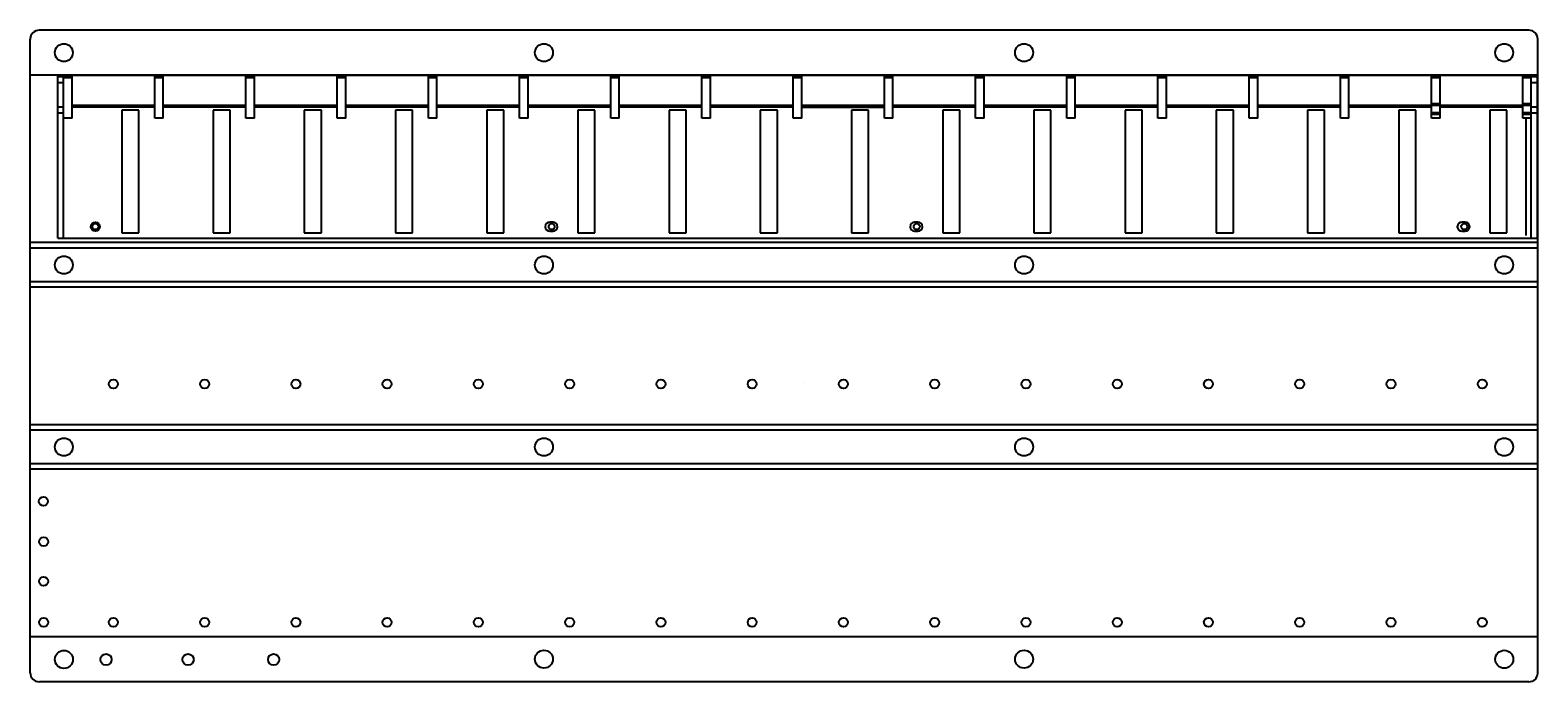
# Model space of a CAD drawing. Extents: x -228 to 444, y -5 to 285.
import ezdxf

# ---------------------------------------------------------------- set-up
doc = ezdxf.new("R2010")
doc.units = 0
doc.header["$MEASUREMENT"] = 0
doc.styles.add('STD', font='txt')

# ---------------------------------------------------------------- blocks, each defined once
blk = doc.blocks.new('AI9-BLK8')
at = {"color": 7}
for p, q in [((335.701473, 9.806206), (-335.701473, 9.806206)), ((335.701473, 7.369145), (-335.701473, 7.369145)), ((335.701473, -7.633729), (-335.701473, -7.633729)), ((335.701473, -10.070789), (-335.701473, -10.070789))]:
    blk.add_line(p, q, dxfattribs=at)
blk = doc.blocks.new('AI9-BLK7')
at = {"color": 7}
for p, q in [((331.673123, 143.125114), (-331.596986, 143.125114)), ((-335.701473, -142.851229), (-335.701473, 139.116918)), ((335.701473, -143.125114), (335.701473, 139.193226)), ((335.701473, 123.125646), (-335.701473, 123.125646))]:
    blk.add_line(p, q, dxfattribs=at)
blk = doc.blocks.new('AI9-BLK6')
at = {"color": 7}
for centre, radius in [((-320.702991, -0.000086), 3.998981), ((-106.900968, -0.000086), 3.999067), ((106.900968, -0.000086), 3.999067), ((320.703078, -0.000086), 3.998895)]:
    blk.add_circle(centre, radius, dxfattribs=at)
blk = doc.blocks.new('AI9-BLK5')
at = {"color": 7}
for p, q in [((335.701473, 47.174209), (-335.701473, 47.174209)), ((335.701473, 44.741627), (-335.701473, 44.741627)), ((335.701473, 29.74306), (-335.701473, 29.74306)), ((335.701473, 27.301865), (-335.701473, 27.301865)), ((335.701473, -47.261715), (-335.701473, -47.261715)), ((331.73479, -67.256704), (-331.593886, -67.256704))]:
    blk.add_line(p, q, dxfattribs=at)
for centre, radius in [((-298.664716, 65.26165), 1.999447), ((-258.02723, 65.26165), 1.999447), ((-217.385353, 65.26165), 2.00384), ((-176.743389, 65.26165), 1.999533), ((-136.105904, 65.26165), 1.999533), ((-95.468419, 65.26165), 1.999533), ((-54.822149, 65.26165), 1.999533), ((-14.184578, 65.26165), 1.999447), ((26.4573, 65.26165), 2.004012), ((67.099091, 65.26165), 1.999533), ((107.736749, 65.26165), 1.999533), ((148.374234, 65.26165), 1.999361), ((189.020504, 65.26165), 1.999361), ((229.657989, 65.26165), 1.999533), ((270.295646, 65.26165), 1.999533), ((310.937438, 65.26165), 2.004012), ((-320.702991, 37.242343), 3.998981), ((-106.900968, 37.242343), 3.999067), ((106.900968, 37.242343), 3.999067), ((320.703078, 37.242343), 3.998895), ((-329.65912, -40.76013), 1.999533), ((-298.664716, -40.76013), 1.999447), ((-258.02723, -40.76013), 1.999447), ((-217.385353, -40.76013), 2.00384), ((-176.743389, -40.76013), 1.999533), ((-136.105904, -40.76013), 1.999533), ((-95.468419, -40.76013), 1.999533), ((-54.822149, -40.76013), 1.999533), ((-14.184578, -40.76013), 1.999447), ((26.4573, -40.76013), 2.004012), ((67.099091, -40.76013), 1.999533), ((107.736749, -40.76013), 1.999533), ((148.374234, -40.76013), 1.999361), ((189.020504, -40.76013), 1.999361), ((229.657989, -40.76013), 1.999533), ((270.295646, -40.76013), 1.999533), ((310.937438, -40.76013), 2.004012)]:
    blk.add_circle(centre, radius, dxfattribs=at)
at = {"color": 7, "char_height": 0.156256, "attachment_point": 1, "style": 'STD'}
for s, insert in [('\\W0.79;\\fMyriad Roman|b0|i0;SCALE  ', (7.967128, 65.85061)), ('\\W0.79;\\fMyriad Roman|b0|i0;1.000', (8.842182, 65.85061))]:
    blk.add_mtext(s, dxfattribs=dict(at, insert=insert))
blk = doc.blocks.new('AI9-BLK4')
at = {"color": 7}
for centre, radius in [((-320.702991, -0.002153), 3.998981), ((-106.900968, -0.002153), 3.999067), ((106.900968, -0.002153), 3.999067), ((320.703078, -0.002153), 3.998895)]:
    blk.add_circle(centre, radius, dxfattribs=at)
blk = doc.blocks.new('AI9-BLK3')
at = {"color": 7}
for name, p in [('AI9-BLK7', (0, 1.873615)), ('AI9-BLK6', (0, 134.996842)), ('AI9-BLK8', (0, 40.62982)), ('AI9-BLK4', (0, 40.497528)), ('AI9-BLK5', (0, -77.742025))]:
    blk.add_blockref(name, p, dxfattribs=at)
blk = doc.blocks.new('AI9-BLK2')
at = {"color": 7}
for centre, radius in [((-304.436887, -0.004048), 2.00694), ((-304.480898, 0.016795), 1.330065), ((-101.284515, 0.016795), 1.330065), ((61.283081, 0.016795), 1.329979), ((305.116949, 0.016795), 1.329979)]:
    blk.add_circle(centre, radius, dxfattribs=at)
blk = doc.blocks.new('AI9-BLK1')
at = {"color": 7}
for p, q in [((-329.35, -36.23), (-329.35, 36.23)), ((-329.35, 36.23), (329.35, 36.23)), ((-323, 35.46), (-329.35, 35.46)), ((-326.81, -36.23), (-326.81, 36.23)), ((-323, 35.73), (-326.81, 35.73)), ((-323, 35.05), (-326.81, 35.05)), ((-323, 17.19), (-323, 36.23)), ((-286.2, 17.19), (-286.2, 36.23)), ((-282.39, 35.73), (-286.2, 35.73)), ((-282.39, 35.46), (-286.2, 35.46)), ((-282.39, 35.05), (-286.2, 35.05)), ((-282.39, 17.19), (-282.39, 36.23)), ((-245.59, 17.19), (-245.59, 36.23)), ((-241.77, 35.73), (-245.59, 35.73)), ((-241.77, 35.46), (-245.59, 35.46)), ((-241.77, 35.05), (-245.59, 35.05)), ((-241.77, 17.19), (-241.77, 36.23)), ((-204.97, 17.19), (-204.97, 36.23)), ((-201.16, 35.73), (-204.97, 35.73)), ((-201.16, 35.46), (-204.97, 35.46)), ((-201.16, 35.05), (-204.97, 35.05)), ((-201.16, 17.19), (-201.16, 36.23)), ((-164.35, 17.19), (-164.35, 36.23)), ((-160.55, 35.73), (-164.35, 35.73)), ((-160.55, 35.46), (-164.35, 35.46)), ((-160.55, 35.05), (-164.35, 35.05)), ((-160.55, 17.19), (-160.55, 36.23)), ((-123.74, 17.19), (-123.74, 36.23)), ((-119.94, 35.73), (-123.74, 35.73)), ((-119.94, 35.46), (-123.74, 35.46)), ((-119.94, 35.05), (-123.74, 35.05)), ((-119.94, 17.19), (-119.94, 36.23)), ((-83.13, 17.19), (-83.13, 36.23)), ((-79.32, 35.73), (-83.13, 35.73)), ((-79.32, 35.46), (-83.13, 35.46)), ((-79.32, 35.05), (-83.13, 35.05)), ((-79.32, 17.19), (-79.32, 36.23)), ((-42.51, 17.19), (-42.51, 36.23)), ((-38.71, 35.73), (-42.51, 35.73)), ((-38.71, 35.46), (-42.51, 35.46)), ((-38.71, 35.05), (-42.51, 35.05)), ((-38.71, 17.19), (-38.71, 36.23)), ((-1.9, 17.19), (-1.9, 36.23)), ((1.9, 35.73), (-1.9, 35.73)), ((1.9, 35.46), (-1.9, 35.46)), ((1.9, 35.05), (-1.9, 35.05)), ((1.9, 17.19), (1.9, 36.23)), ((38.71, 17.19), (38.71, 36.23)), ((42.52, 35.73), (38.71, 35.73)), ((42.52, 35.46), (38.71, 35.46)), ((42.52, 35.05), (38.71, 35.05)), ((42.52, 17.19), (42.52, 36.23)), ((79.33, 17.19), (79.33, 36.23)), ((83.13, 35.73), (79.33, 35.73)), ((83.13, 35.46), (79.33, 35.46)), ((83.13, 35.05), (79.33, 35.05)), ((83.13, 17.19), (83.13, 36.23)), ((119.94, 17.19), (119.94, 36.23)), ((123.74, 35.73), (119.94, 35.73)), ((123.74, 35.46), (119.94, 35.46)), ((123.74, 35.05), (119.94, 35.05)), ((123.74, 17.19), (123.74, 36.23)), ((160.55, 17.19), (160.55, 36.23)), ((164.36, 35.73), (160.55, 35.73)), ((164.36, 35.46), (160.55, 35.46)), ((164.36, 35.05), (160.55, 35.05)), ((164.36, 17.19), (164.36, 36.23)), ((201.17, 17.19), (201.17, 36.23)), ((204.98, 35.73), (201.17, 35.73)), ((204.98, 35.46), (201.17, 35.46)), ((204.98, 35.05), (201.17, 35.05)), ((204.98, 17.19), (204.98, 36.23)), ((241.78, 17.19), (241.78, 36.23)), ((245.59, 35.73), (241.78, 35.73)), ((245.59, 35.46), (241.78, 35.46)), ((245.59, 35.05), (241.78, 35.05)), ((245.59, 17.19), (245.59, 36.23)), ((282.39, 17.19), (282.39, 36.23)), ((286.21, 35.73), (282.39, 35.73)), ((286.21, 35.46), (282.39, 35.46)), ((286.21, 35.05), (282.39, 35.05)), ((286.21, 17.19), (286.21, 36.23)), ((323, 17.19), (323, 36.23)), ((326.82, 35.73), (323, 35.73)), ((329.35, 35.46), (323, 35.46)), ((326.82, 35.05), (323, 35.05)), ((326.82, -36.23), (326.82, 36.23)), ((329.35, 36.23), (329.35, -36.23)), ((-326.81, 32.92), (-329.35, 32.92)), ((329.35, 32.92), (326.82, 32.92)), ((-326.81, 21.97), (-329.35, 21.97)), ((-323, 22.97), (-286.2, 22.97)), ((-323, 22.72), (-286.2, 22.72)), ((-323, 22.47), (-286.2, 22.47)), ((-286.2, 21.97), (-323, 21.97)), ((-300.84, 20.7), (-300.84, -33.87)), ((-293.22, 20.7), (-300.84, 20.7)), ((-293.22, -33.87), (-293.22, 20.7)), ((-282.39, 22.97), (-245.59, 22.97)), ((-282.39, 22.72), (-245.59, 22.72)), ((-282.39, 22.47), (-245.59, 22.47)), ((-245.59, 21.97), (-282.39, 21.97)), ((-260.22, 20.7), (-260.22, -33.87)), ((-252.61, 20.7), (-260.22, 20.7)), ((-252.61, -33.87), (-252.61, 20.7)), ((-241.77, 22.97), (-204.97, 22.97)), ((-241.77, 22.72), (-204.97, 22.72)), ((-241.77, 22.47), (-204.97, 22.47)), ((-204.97, 21.97), (-241.77, 21.97)), ((-219.61, 20.7), (-219.61, -33.87)), ((-212, 20.7), (-219.61, 20.7)), ((-212, -33.87), (-212, 20.7)), ((-201.16, 22.97), (-164.35, 22.97)), ((-201.16, 22.72), (-164.35, 22.72)), ((-201.16, 22.47), (-164.35, 22.47)), ((-164.35, 21.97), (-201.16, 21.97)), ((-178.99, 20.7), (-178.99, -33.87)), ((-171.39, 20.7), (-178.99, 20.7)), ((-171.39, -33.87), (-171.39, 20.7)), ((-160.55, 22.97), (-123.74, 22.97)), ((-160.55, 22.72), (-123.74, 22.72)), ((-160.55, 22.47), (-123.74, 22.47)), ((-123.74, 21.97), (-160.55, 21.97)), ((-138.38, 20.7), (-138.38, -33.87)), ((-130.77, 20.7), (-138.38, 20.7)), ((-130.77, -33.87), (-130.77, 20.7)), ((-119.94, 22.97), (-83.13, 22.97)), ((-119.94, 22.72), (-83.13, 22.72)), ((-119.94, 22.47), (-83.13, 22.47)), ((-83.13, 21.97), (-119.94, 21.97)), ((-97.77, 20.7), (-97.77, -33.87)), ((-90.15, 20.7), (-97.77, 20.7)), ((-90.15, -33.87), (-90.15, 20.7)), ((-79.32, 22.97), (-42.51, 22.97)), ((-79.32, 22.72), (-42.51, 22.72)), ((-79.32, 22.47), (-42.51, 22.47)), ((-42.51, 21.97), (-79.32, 21.97)), ((-57.16, 20.7), (-57.16, -33.87)), ((-49.54, 20.7), (-57.16, 20.7)), ((-49.54, -33.87), (-49.54, 20.7)), ((-38.71, 22.97), (-1.9, 22.97)), ((-38.71, 22.72), (-1.9, 22.72)), ((-38.71, 22.47), (-1.9, 22.47)), ((-1.9, 21.97), (-38.71, 21.97)), ((-16.54, 20.7), (-16.54, -33.87)), ((-8.92, 20.7), (-16.54, 20.7)), ((-8.92, -33.87), (-8.92, 20.7)), ((1.9, 22.97), (38.71, 22.97)), ((1.9, 22.72), (38.71, 22.72)), ((1.9, 22.47), (38.71, 22.47)), ((1.9, 21.97), (38.71, 21.97)), ((24.07, 20.7), (24.07, -33.87)), ((31.69, 20.7), (24.07, 20.7)), ((31.69, -33.87), (31.69, 20.7)), ((42.52, 22.97), (79.33, 22.97)), ((42.52, 22.72), (79.33, 22.72)), ((42.52, 22.47), (79.33, 22.47)), ((79.33, 21.97), (42.52, 21.97)), ((72.3, 20.7), (64.69, 20.7)), ((64.69, 20.7), (64.69, -33.87)), ((72.3, -33.87), (72.3, 20.7)), ((83.13, 22.97), (119.94, 22.97)), ((83.13, 22.72), (119.94, 22.72)), ((83.13, 22.47), (119.94, 22.47)), ((119.94, 21.97), (83.13, 21.97)), ((112.92, 20.7), (105.3, 20.7)), ((105.3, 20.7), (105.3, -33.87)), ((112.92, -33.87), (112.92, 20.7)), ((123.74, 22.97), (160.55, 22.97)), ((123.74, 22.72), (160.55, 22.72)), ((123.74, 22.47), (160.55, 22.47)), ((160.55, 21.97), (123.74, 21.97)), ((153.53, 20.7), (145.91, 20.7)), ((145.91, 20.7), (145.91, -33.87)), ((153.53, -33.87), (153.53, 20.7)), ((164.36, 22.97), (201.17, 22.97)), ((164.36, 22.72), (201.17, 22.72)), ((164.36, 22.47), (201.17, 22.47)), ((201.17, 21.97), (164.36, 21.97)), ((194.14, 20.7), (186.52, 20.7)), ((186.52, 20.7), (186.52, -33.87)), ((194.14, -33.87), (194.14, 20.7)), ((204.98, 22.97), (241.78, 22.97)), ((204.98, 22.72), (241.78, 22.72)), ((204.98, 22.47), (241.78, 22.47)), ((241.78, 21.97), (204.98, 21.97)), ((234.75, 20.7), (227.14, 20.7)), ((227.14, 20.7), (227.14, -33.87)), ((234.75, -33.87), (234.75, 20.7)), ((245.59, 22.97), (282.39, 22.97)), ((245.59, 22.72), (282.39, 22.72)), ((245.59, 22.47), (282.39, 22.47)), ((282.39, 21.97), (245.59, 21.97)), ((275.37, 20.7), (267.75, 20.7)), ((267.75, 20.7), (267.75, -33.87)), ((275.37, -33.87), (275.37, 20.7)), ((286.21, 23.47), (282.39, 23.47)), ((286.21, 22.83), (282.39, 22.83)), ((286.21, 22.97), (323, 22.97)), ((286.21, 22.72), (323, 22.72)), ((286.21, 22.47), (323, 22.47)), ((323, 21.97), (286.21, 21.97)), ((315.98, 20.7), (308.36, 20.7)), ((308.36, 20.7), (308.36, -33.87)), ((315.98, -33.87), (315.98, 20.7)), ((326.82, 23.47), (323, 23.47)), ((326.82, 22.83), (323, 22.83)), ((329.35, 21.97), (326.82, 21.97)), ((-326.81, 19.43), (-329.35, 19.43)), ((-323, 17.19), (-326.81, 17.19)), ((-282.39, 17.19), (-286.2, 17.19)), ((-241.77, 17.19), (-245.59, 17.19)), ((-201.16, 17.19), (-204.97, 17.19)), ((-160.55, 17.19), (-164.35, 17.19)), ((-119.94, 17.19), (-123.74, 17.19)), ((-79.32, 17.19), (-83.13, 17.19)), ((-38.71, 17.19), (-42.51, 17.19)), ((1.9, 17.19), (-1.9, 17.19)), ((42.52, 17.19), (38.71, 17.19)), ((83.13, 17.19), (79.33, 17.19)), ((123.74, 17.19), (119.94, 17.19)), ((164.36, 17.19), (160.55, 17.19)), ((204.98, 17.19), (201.17, 17.19)), ((245.59, 17.19), (241.78, 17.19)), ((286.21, 19.47), (282.39, 19.47)), ((286.21, 18.81), (282.39, 18.81)), ((286.21, 17.19), (282.39, 17.19)), ((326.82, 19.47), (323, 19.47)), ((326.82, 18.81), (323, 18.81)), ((326.82, 17.19), (323, 17.19)), ((324.52, -35.15), (324.52, 17.19)), ((329.35, 19.43), (326.82, 19.43)), ((-108.78, -29.16), (-110.27, -29.16)), ((-110.27, -33.17), (-108.78, -33.17)), ((53.67, -29.16), (52.19, -29.16)), ((52.19, -33.17), (53.67, -33.17)), ((297.36, -29.16), (295.88, -29.16)), ((295.88, -33.17), (297.36, -33.17)), ((-329.35, -36.23), (329.35, -36.23)), ((-300.84, -33.87), (-293.22, -33.87)), ((-260.22, -33.87), (-252.61, -33.87)), ((-219.61, -33.87), (-212, -33.87)), ((-178.99, -33.87), (-171.39, -33.87)), ((-138.38, -33.87), (-130.77, -33.87)), ((-97.77, -33.87), (-90.15, -33.87)), ((-57.16, -33.87), (-49.54, -33.87)), ((-16.54, -33.87), (-8.92, -33.87)), ((24.07, -33.87), (31.69, -33.87)), ((64.69, -33.87), (72.3, -33.87)), ((105.3, -33.87), (112.92, -33.87)), ((145.91, -33.87), (153.53, -33.87)), ((186.52, -33.87), (194.14, -33.87)), ((227.14, -33.87), (234.75, -33.87)), ((267.75, -33.87), (275.37, -33.87)), ((308.36, -33.87), (315.98, -33.87))]:
    blk.add_line(p, q, dxfattribs=at)
for points in [[(-110.27, -29.16), (-111.37, -29.16), (-112.27, -30.06), (-112.27, -31.17), (-112.27, -32.28), (-111.37, -33.17), (-110.27, -33.17)], [(-108.78, -33.17), (-107.68, -33.17), (-106.78, -32.28), (-106.78, -31.17), (-106.78, -30.06), (-107.68, -29.16), (-108.78, -29.16)], [(52.19, -29.16), (51.08, -29.16), (50.18, -30.06), (50.18, -31.17), (50.18, -32.28), (51.08, -33.17), (52.19, -33.17)], [(53.67, -33.17), (54.78, -33.17), (55.68, -32.28), (55.68, -31.17), (55.68, -30.06), (54.78, -29.16), (53.67, -29.16)], [(295.88, -29.16), (294.77, -29.16), (293.87, -30.06), (293.87, -31.17), (293.87, -32.28), (294.77, -33.17), (295.88, -33.17)], [(297.36, -33.17), (298.46, -33.17), (299.37, -32.28), (299.37, -31.17), (299.37, -30.06), (298.46, -29.16), (297.36, -29.16)]]:
    blk.add_open_spline(points, degree=3, knots=[0, 0, 0, 0, 1, 1, 1, 2, 2, 2, 2], dxfattribs=at)

msp = doc.modelspace()

# ---------------------------------------------------------------- linework, layer by layer
at = {"color": 7}
for centre, radius in [((-221.95, 75.75), 2), ((-221.86, 57.81), 2), ((-221.9, 40.18), 2), ((-212.82, 5.43), 4), ((-194.06, 5.39), 2.5), ((-157.53, 5.39), 2.5), ((-119.43, 5.39), 2.5), ((0.92, 5.55), 4), ((214.77, 5.54), 4), ((428.59, 5.49), 4)]:
    msp.add_circle(centre, radius, dxfattribs=at)
for points in [[(-223.84, 285.46), (-226.02, 285.46), (-227.79, 283.72), (-227.84, 281.56)], [(443.54, 281.47), (443.54, 283.68), (441.75, 285.47), (439.54, 285.47)], [(-227.85, -0.54), (-227.85, -2.75), (-226.05, -4.54), (-223.85, -4.54)], [(439.54, -4.54), (441.68, -4.54), (443.43, -2.86), (443.53, -0.74)], [(443.53, -0.74), (443.53, -0.68), (443.54, -0.61), (443.54, -0.54)]]:
    msp.add_open_spline(points, degree=3, dxfattribs=at)
msp.add_open_spline([(-227.84, 281.56), (-227.84, 281.52), (-227.84, 281.49), (-227.84, 281.46), (-227.84, 281.42), (-227.84, 281.37), (-227.84, 281.33)], degree=3, knots=[0, 0, 0, 0, 1, 1, 1, 2, 2, 2, 2], dxfattribs=at)

# ---------------------------------------------------------------- block references
for name, p in [('AI9-BLK3', (107.85, 140.47)), ('AI9-BLK1', (113.82, 229.18)), ('AI9-BLK2', (105.67, 198.02))]:
    msp.add_blockref(name, p, dxfattribs=at)

doc.saveas('drawing.dxf')
